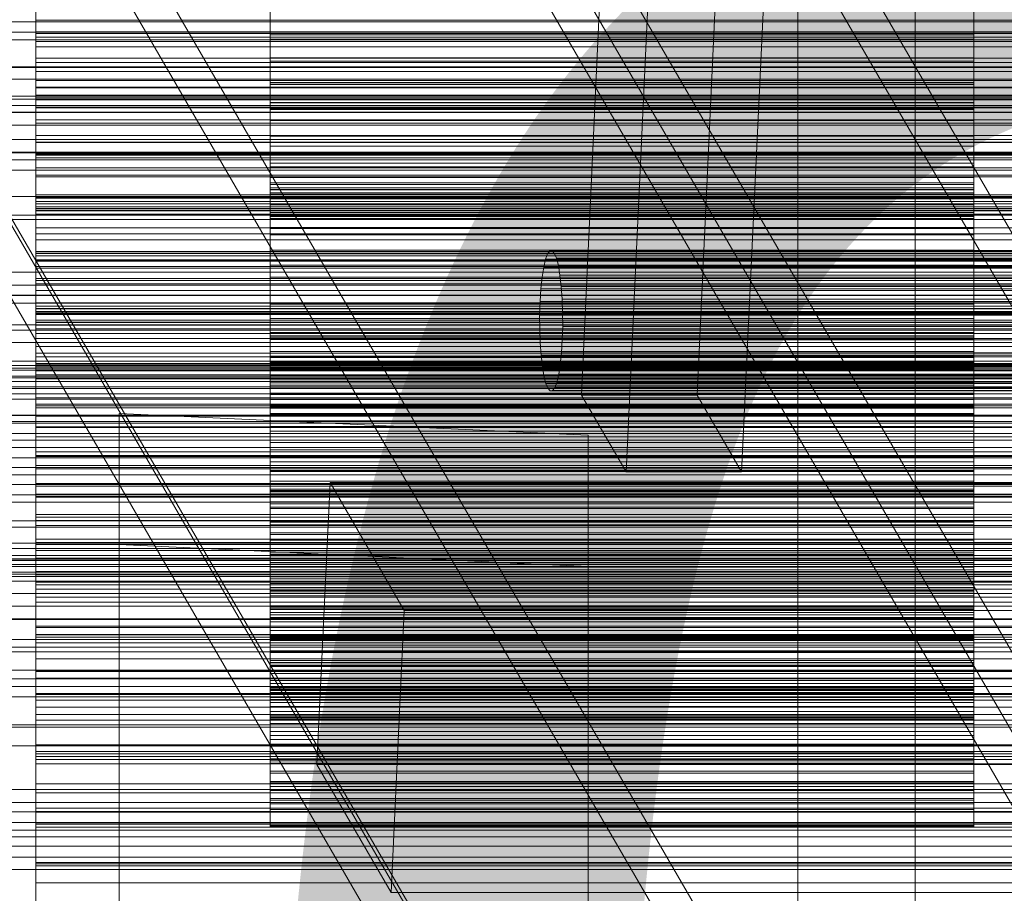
# Model space of a CAD drawing. Header units: millimetres. Extents: x -2233 to 61924, y -68080 to 6847.
# Tile 243 of 256: x 549 to 633, y -33941 to -33866. Entities that reach past the tile are written whole.
import ezdxf

# ---------------------------------------------------------------- set-up
doc = ezdxf.new("R2010")
doc.units = ezdxf.units.MM
for name, color, linetype, lineweight in [('COTAS_O', 1, 'Continuous', 0), ('COTAS_P', 1, 'Continuous', 0), ('frontal_briquetadora', 7, 'Continuous', 0), ('frontal_C01', 7, 'Continuous', 0), ('frontal_C03', 7, 'Continuous', 0), ('frontal_C10', 7, 'Continuous', 0), ('frontal_mezcladora', 7, 'Continuous', 0), ('frontal_secador', 7, 'Continuous', 0)]:
    doc.layers.add(name, color=color, linetype=linetype, lineweight=lineweight)
doc.dimstyles.new('R19_100', dxfattribs={"dimtxt": 250, "dimasz": 150, "dimexe": 150, "dimexo": 80, "dimgap": 100, "dimtad": 1, "dimtih": 1, "dimtoh": 1, "dimdsep": 46, "dimcen": 0.09, "dimadec": 0, "dimazin": 0, "dimtfac": 1, "dimtdec": 4, "dimtofl": 0, "dimtmove": 0, "dimatfit": 3, "dimfxl": 1, "dimtolj": 1, "dimtzin": 0, "dimarcsym": 0})

# ---------------------------------------------------------------- blocks, each defined once
blk = doc.blocks.new('DIM_R27_52')
at = {"layer": 'COTAS_O'}
for p, q in [((-1725, -33700), (-1575, -33655)), ((1725, -33700), (1575, -33655)), ((-1725, -34400), (-1725, -33700)), ((-1725, -33700), (1725, -33700)), ((-1725, -33700), (-1575, -33745)), ((1725, -33700), (1575, -33745)), ((1725, -34400), (1725, -33700))]:
    blk.add_line(p, q, dxfattribs=at)
blk.add_text('3450 O', height=250, dxfattribs=at).set_placement((0, -33600))
blk = doc.blocks.new('DIM_R27_53')
at = {"layer": 'COTAS_P'}
for p, q in [((-150, -32000), (550, -32000)), ((550, -32000), (505, -32150)), ((550, -34600), (550, -32000)), ((550, -32000), (595, -32150)), ((550, -34600), (505, -34450)), ((550, -34600), (595, -34450)), ((-150, -34600), (550, -34600))]:
    blk.add_line(p, q, dxfattribs=at)
blk.add_text('2600 P', height=250, rotation=90, dxfattribs=at).set_placement((450, -33300))
blk = doc.blocks.new('DIM_R27_56')
at = {"layer": 'COTAS_O'}
for p, q in [((-650, -34200), (-500, -34155)), ((650, -34200), (500, -34155)), ((-650, -34900), (-650, -34200)), ((-650, -34200), (650, -34200)), ((-650, -34200), (-500, -34245)), ((650, -34200), (500, -34245)), ((650, -34900), (650, -34200))]:
    blk.add_line(p, q, dxfattribs=at)
blk.add_text('1300 O', height=250, dxfattribs=at).set_placement((0, -34100))

msp = doc.modelspace()

# ---------------------------------------------------------------- linework, layer by layer
at = {"layer": 'frontal_briquetadora'}
for p, q in [((570, -33871.73), (570, -33858.775)), ((630, -33871.73), (630, -33858.775)), ((570, -33860.506), (570, -33873.301)), ((630, -33860.506), (630, -33873.301)), ((550, -33867.246), (550, -33862.529)), ((550, -33862.784), (550, -33867.398)), ((550, -33868.076), (550, -33863.268)), ((550, -33864.032), (550, -33868.532)), ((550, -33869.887), (550, -33864.999)), ((550, -33867.717), (550, -33866.27)), ((750, -33866.27), (550, -33866.27)), ((550, -33866.27), (550, -33870.646)), ((570, -33865.705), (570, -33867.526)), ((570, -33867.894), (570, -33866.181)), ((630, -33865.705), (630, -33867.526)), ((630, -33867.894), (630, -33866.181)), ((550, -33871.969), (550, -33867.246)), ((750, -33867.246), (550, -33867.246)), ((750, -33867.398), (550, -33867.398)), ((550, -33867.398), (550, -33872.027)), ((550, -33872.673), (550, -33867.717)), ((750, -33867.717), (550, -33867.717)), ((550, -33872.882), (550, -33868.076)), ((750, -33868.076), (550, -33868.076)), ((630, -33867.526), (570, -33867.526)), ((570, -33867.526), (570, -33869.487)), ((570, -33869.757), (570, -33867.894)), ((630, -33867.894), (570, -33867.894)), ((630, -33867.526), (630, -33869.487)), ((630, -33869.757), (630, -33867.894)), ((750, -33868.532), (550, -33868.532)), ((550, -33868.532), (550, -33873.056)), ((550, -33871.417), (550, -33869.493)), ((750, -33869.493), (550, -33869.493)), ((550, -33869.493), (550, -33873.733)), ((630, -33869.487), (570, -33869.487)), ((570, -33869.487), (570, -33871.579)), ((570, -33871.759), (570, -33869.757)), ((630, -33869.757), (570, -33869.757)), ((630, -33869.487), (630, -33871.579)), ((630, -33871.759), (630, -33869.757)), ((550, -33874.764), (550, -33869.887)), ((750, -33869.887), (550, -33869.887)), ((750, -33870.646), (550, -33870.646)), ((550, -33870.646), (550, -33875.053)), ((550, -33876.429), (550, -33871.417)), ((750, -33871.417), (550, -33871.417)), ((550, -33876.697), (550, -33871.969)), ((750, -33871.969), (550, -33871.969)), ((750, -33872.027), (550, -33872.027)), ((550, -33872.027), (550, -33876.669)), ((630, -33871.579), (570, -33871.579)), ((570, -33871.579), (570, -33873.798)), ((570, -33877.01), (570, -33871.73)), ((630, -33871.73), (570, -33871.73)), ((570, -33873.892), (570, -33871.759)), ((630, -33871.759), (570, -33871.759)), ((630, -33871.579), (630, -33873.798)), ((630, -33877.01), (630, -33871.73)), ((630, -33873.892), (630, -33871.759)), ((550, -33877.61), (550, -33872.673)), ((750, -33872.673), (550, -33872.673)), ((550, -33877.684), (550, -33872.882)), ((750, -33872.882), (550, -33872.882)), ((750, -33873.056), (550, -33873.056)), ((550, -33873.056), (550, -33877.601)), ((550, -33876.089), (550, -33873.693)), ((750, -33873.693), (550, -33873.693)), ((550, -33873.693), (550, -33877.787)), ((750, -33873.733), (550, -33873.733)), ((550, -33873.733), (550, -33878.013)), ((570, -33878.781), (570, -33873.278)), ((630, -33873.278), (570, -33873.278)), ((570, -33873.278), (570, -33884.564)), ((630, -33873.301), (570, -33873.301)), ((570, -33873.301), (570, -33878.809)), ((630, -33873.798), (570, -33873.798)), ((570, -33873.798), (570, -33880.701)), ((570, -33876.147), (570, -33873.892)), ((630, -33873.892), (570, -33873.892)), ((630, -33878.781), (630, -33873.278)), ((630, -33873.278), (630, -33884.564)), ((630, -33873.301), (630, -33878.809)), ((630, -33873.798), (630, -33880.701)), ((630, -33876.147), (630, -33873.892)), ((550, -33879.628), (550, -33874.764)), ((750, -33874.764), (550, -33874.764)), ((570, -33885.883), (570, -33874.825)), ((630, -33874.825), (570, -33874.825)), ((570, -33874.825), (570, -33880.551)), ((630, -33885.883), (630, -33874.825)), ((630, -33874.825), (630, -33880.551)), ((750, -33875.053), (550, -33875.053)), ((550, -33875.053), (550, -33879.491)), ((550, -33881.145), (550, -33876.089)), ((750, -33876.089), (550, -33876.089)), ((550, -33881.413), (550, -33876.429)), ((750, -33876.429), (550, -33876.429)), ((570, -33882.966), (570, -33876.147)), ((630, -33876.147), (570, -33876.147)), ((630, -33882.966), (630, -33876.147)), ((750, -33876.669), (550, -33876.669)), ((550, -33876.669), (550, -33881.323)), ((550, -33881.426), (550, -33876.697)), ((750, -33876.697), (550, -33876.697)), ((570, -33878.445), (570, -33877.01)), ((630, -33877.01), (570, -33877.01)), ((630, -33878.445), (630, -33877.01)), ((750, -33877.601), (550, -33877.601)), ((550, -33877.601), (550, -33882.168)), ((550, -33882.524), (550, -33877.61)), ((750, -33877.61), (550, -33877.61)), ((550, -33882.477), (550, -33877.684)), ((750, -33877.684), (550, -33877.684)), ((750, -33877.787), (550, -33877.787)), ((550, -33877.787), (550, -33881.93)), ((750, -33878.013), (550, -33878.013)), ((550, -33878.013), (550, -33882.333)), ((550, -33881.722), (550, -33878.859)), ((750, -33878.859), (550, -33878.859)), ((550, -33878.859), (550, -33882.798)), ((570, -33880.138), (570, -33878.445)), ((630, -33878.445), (570, -33878.445)), ((570, -33879.667), (570, -33878.781)), ((630, -33878.781), (570, -33878.781)), ((630, -33878.809), (570, -33878.809)), ((570, -33878.809), (570, -33880.287)), ((630, -33880.138), (630, -33878.445)), ((630, -33879.667), (630, -33878.781)), ((630, -33878.809), (630, -33880.287)), ((750, -33879.491), (550, -33879.491)), ((550, -33879.491), (550, -33883.96)), ((550, -33884.474), (550, -33879.628)), ((750, -33879.628), (550, -33879.628)), ((570, -33880.293), (570, -33879.667)), ((630, -33879.667), (570, -33879.667)), ((630, -33880.293), (630, -33879.667)), ((570, -33882.009), (570, -33880.138)), ((630, -33880.138), (570, -33880.138)), ((630, -33880.287), (570, -33880.287)), ((570, -33880.287), (570, -33882.02)), ((570, -33880.735), (570, -33880.293)), ((630, -33880.551), (570, -33880.551)), ((570, -33880.551), (570, -33881.49)), ((630, -33880.701), (570, -33880.701)), ((570, -33880.701), (570, -33880.988)), ((570, -33881.016), (570, -33880.735)), ((630, -33880.735), (570, -33880.735)), ((630, -33882.009), (630, -33880.138)), ((630, -33880.287), (630, -33882.02)), ((630, -33880.735), (630, -33880.293)), ((630, -33880.551), (630, -33881.49)), ((630, -33880.701), (630, -33880.988)), ((630, -33881.016), (630, -33880.735)), ((550, -33886.165), (550, -33881.145)), ((750, -33881.145), (550, -33881.145)), ((750, -33881.323), (550, -33881.323)), ((550, -33881.323), (550, -33885.986)), ((550, -33886.366), (550, -33881.413)), ((750, -33881.413), (550, -33881.413)), ((550, -33886.154), (550, -33881.426)), ((750, -33881.426), (550, -33881.426)), ((630, -33880.988), (570, -33880.988)), ((570, -33880.988), (570, -33881.137)), ((570, -33881.148), (570, -33881.016)), ((630, -33881.016), (570, -33881.016)), ((630, -33881.137), (570, -33881.137)), ((570, -33881.137), (570, -33881.148)), ((630, -33881.148), (570, -33881.148)), ((630, -33881.49), (570, -33881.49)), ((570, -33881.49), (570, -33882.172)), ((630, -33880.988), (630, -33881.137)), ((630, -33881.148), (630, -33881.016)), ((630, -33881.137), (630, -33881.148)), ((630, -33881.49), (630, -33882.172)), ((550, -33886.809), (550, -33881.722)), ((750, -33881.722), (550, -33881.722)), ((750, -33881.93), (550, -33881.93)), ((550, -33881.93), (550, -33886.122)), ((750, -33882.168), (550, -33882.168)), ((550, -33882.168), (550, -33886.755)), ((750, -33882.333), (550, -33882.333)), ((550, -33882.333), (550, -33886.694)), ((570, -33884.029), (570, -33882.009)), ((630, -33882.009), (570, -33882.009)), ((630, -33882.02), (570, -33882.02)), ((570, -33882.02), (570, -33883.927)), ((630, -33882.172), (570, -33882.172)), ((570, -33882.172), (570, -33882.674)), ((630, -33884.029), (630, -33882.009)), ((630, -33882.02), (630, -33883.927)), ((630, -33882.172), (630, -33882.674)), ((550, -33887.259), (550, -33882.477)), ((750, -33882.477), (550, -33882.477)), ((550, -33887.411), (550, -33882.524)), ((750, -33882.524), (550, -33882.524)), ((750, -33882.798), (550, -33882.798)), ((550, -33882.798), (550, -33886.794)), ((630, -33882.674), (570, -33882.674)), ((570, -33882.674), (570, -33883.017)), ((570, -33883.184), (570, -33882.966)), ((630, -33882.966), (570, -33882.966)), ((630, -33883.017), (570, -33883.017)), ((570, -33883.017), (570, -33883.213)), ((570, -33883.267), (570, -33883.184)), ((630, -33883.184), (570, -33883.184)), ((630, -33883.213), (570, -33883.213)), ((570, -33883.213), (570, -33883.267)), ((630, -33882.674), (630, -33883.017)), ((630, -33883.184), (630, -33882.966)), ((630, -33883.017), (630, -33883.213)), ((630, -33883.267), (630, -33883.184)), ((630, -33883.213), (630, -33883.267)), ((750, -33883.96), (550, -33883.96)), ((550, -33883.96), (550, -33888.459)), ((630, -33883.267), (570, -33883.267)), ((630, -33883.927), (570, -33883.927)), ((570, -33883.927), (570, -33885.981)), ((570, -33886.182), (570, -33884.029)), ((630, -33884.029), (570, -33884.029)), ((630, -33883.927), (630, -33885.981)), ((630, -33886.182), (630, -33884.029)), ((550, -33889.298), (550, -33884.474)), ((750, -33884.474), (550, -33884.474)), ((630, -33884.564), (570, -33884.564)), ((570, -33884.564), (570, -33891.693)), ((630, -33884.564), (630, -33891.693)), ((550, -33888.302), (550, -33884.98)), ((750, -33884.98), (550, -33884.98)), ((550, -33884.98), (550, -33888.754)), ((750, -33885.986), (550, -33885.986)), ((550, -33885.986), (550, -33890.657)), ((750, -33886.122), (550, -33886.122)), ((550, -33886.122), (550, -33890.363)), ((550, -33890.878), (550, -33886.154)), ((750, -33886.154), (550, -33886.154)), ((550, -33891.145), (550, -33886.165)), ((750, -33886.165), (550, -33886.165)), ((550, -33891.283), (550, -33886.366)), ((750, -33886.366), (550, -33886.366)), ((570, -33894.916), (570, -33885.863)), ((630, -33885.863), (570, -33885.863)), ((570, -33885.863), (570, -33893.179)), ((570, -33893.202), (570, -33885.883)), ((630, -33885.883), (570, -33885.883)), ((630, -33885.981), (570, -33885.981)), ((570, -33885.981), (570, -33888.166)), ((570, -33888.457), (570, -33886.182)), ((630, -33886.182), (570, -33886.182)), ((630, -33894.916), (630, -33885.863)), ((630, -33885.863), (630, -33893.179)), ((630, -33893.202), (630, -33885.883)), ((630, -33885.981), (630, -33888.166)), ((630, -33888.457), (630, -33886.182)), ((750, -33886.694), (550, -33886.694)), ((550, -33886.694), (550, -33891.095)), ((750, -33886.755), (550, -33886.755)), ((550, -33886.755), (550, -33891.361)), ((750, -33886.794), (550, -33886.794)), ((550, -33886.794), (550, -33890.847)), ((550, -33891.853), (550, -33886.809)), ((750, -33886.809), (550, -33886.809)), ((550, -33892.025), (550, -33887.259)), ((750, -33887.259), (550, -33887.259)), ((550, -33892.266), (550, -33887.411)), ((750, -33887.411), (550, -33887.411)), ((570, -33894.65), (570, -33887.149)), ((630, -33887.149), (570, -33887.149)), ((570, -33887.149), (570, -33895.915)), ((630, -33894.65), (630, -33887.149)), ((630, -33887.149), (630, -33895.915)), ((630, -33888.166), (570, -33888.166)), ((570, -33888.166), (570, -33890.47)), ((630, -33888.166), (630, -33890.47)), ((550, -33893.409), (550, -33888.302)), ((750, -33888.302), (550, -33888.302)), ((750, -33888.459), (550, -33888.459)), ((550, -33888.459), (550, -33892.99)), ((750, -33888.754), (550, -33888.754)), ((550, -33888.754), (550, -33892.593)), ((570, -33890.846), (570, -33888.457)), ((630, -33888.457), (570, -33888.457)), ((630, -33890.846), (630, -33888.457)), ((550, -33894.094), (550, -33889.298)), ((750, -33889.298), (550, -33889.298)), ((750, -33890.363), (550, -33890.363)), ((550, -33890.363), (550, -33894.655)), ((750, -33890.657), (550, -33890.657)), ((630, -33890.47), (570, -33890.47)), ((570, -33890.47), (570, -33892.885)), ((630, -33890.47), (630, -33892.885)), ((750, -33890.847), (550, -33890.847)), ((550, -33890.847), (550, -33894.959)), ((550, -33891.361), (550, -33890.878)), ((750, -33890.878), (550, -33890.878)), ((750, -33891.095), (550, -33891.095)), ((550, -33891.095), (550, -33895.539)), ((550, -33896.078), (550, -33891.145)), ((750, -33891.145), (550, -33891.145)), ((550, -33896.156), (550, -33891.283)), ((750, -33891.283), (550, -33891.283)), ((750, -33891.361), (550, -33891.361)), ((570, -33893.34), (570, -33890.846)), ((630, -33890.846), (570, -33890.846)), ((630, -33893.34), (630, -33890.846)), ((550, -33896.848), (550, -33891.853)), ((750, -33891.853), (550, -33891.853)), ((550, -33892.99), (550, -33892.025)), ((750, -33892.025), (550, -33892.025)), ((550, -33895.814), (550, -33892.04)), ((750, -33892.04), (550, -33892.04)), ((550, -33892.04), (550, -33895.64)), ((550, -33897.081), (550, -33892.266)), ((750, -33892.266), (550, -33892.266)), ((630, -33891.693), (570, -33891.693)), ((570, -33891.693), (570, -33893.477)), ((630, -33891.693), (630, -33893.477)), ((750, -33892.593), (550, -33892.593)), ((550, -33892.593), (550, -33896.498)), ((750, -33892.99), (550, -33892.99)), ((630, -33892.885), (570, -33892.885)), ((570, -33892.885), (570, -33895.403)), ((630, -33893.179), (570, -33893.179)), ((570, -33893.179), (570, -33894.502)), ((570, -33895.02), (570, -33893.202)), ((630, -33893.202), (570, -33893.202)), ((630, -33892.885), (630, -33895.403)), ((630, -33893.179), (630, -33894.502)), ((630, -33895.02), (630, -33893.202)), ((550, -33898.465), (550, -33893.409)), ((750, -33893.409), (550, -33893.409)), ((550, -33895.539), (550, -33894.094)), ((750, -33894.094), (550, -33894.094)), ((570, -33899.355), (570, -33893.34)), ((630, -33893.34), (570, -33893.34)), ((630, -33893.477), (570, -33893.477)), ((570, -33893.477), (570, -33895.477)), ((630, -33899.355), (630, -33893.34)), ((630, -33893.477), (630, -33895.477)), ((750, -33894.655), (550, -33894.655)), ((550, -33894.655), (550, -33899.002)), ((750, -33894.959), (550, -33894.959)), ((550, -33894.959), (550, -33899.132)), ((630, -33894.502), (570, -33894.502)), ((570, -33894.502), (570, -33895.608)), ((570, -33896.019), (570, -33894.65)), ((630, -33894.65), (570, -33894.65)), ((570, -33903.535), (570, -33894.916)), ((630, -33894.916), (570, -33894.916)), ((630, -33894.502), (630, -33895.608)), ((630, -33896.019), (630, -33894.65)), ((630, -33903.535), (630, -33894.916)), ((750, -33895.539), (550, -33895.539)), ((750, -33895.64), (550, -33895.64)), ((550, -33895.64), (550, -33899.313)), ((550, -33900.929), (550, -33895.814)), ((750, -33895.814), (550, -33895.814)), ((570, -33897.049), (570, -33895.02)), ((630, -33895.02), (570, -33895.02)), ((630, -33895.403), (570, -33895.403)), ((570, -33895.403), (570, -33901.296)), ((630, -33895.477), (570, -33895.477)), ((570, -33895.477), (570, -33897.626)), ((630, -33895.608), (570, -33895.608)), ((570, -33895.608), (570, -33896.557)), ((630, -33897.049), (630, -33895.02)), ((630, -33895.403), (630, -33901.296)), ((630, -33895.477), (630, -33897.626)), ((630, -33895.608), (630, -33896.557)), ((550, -33900.959), (550, -33896.078)), ((750, -33896.078), (550, -33896.078)), ((550, -33900.978), (550, -33896.156)), ((750, -33896.156), (550, -33896.156)), ((750, -33896.498), (550, -33896.498)), ((550, -33896.498), (550, -33900.47)), ((570, -33904.661), (570, -33895.901)), ((630, -33895.901), (570, -33895.901)), ((570, -33895.901), (570, -33902.266)), ((630, -33895.915), (570, -33895.915)), ((570, -33895.915), (570, -33904.679)), ((570, -33897.176), (570, -33896.019)), ((630, -33896.019), (570, -33896.019)), ((630, -33896.557), (570, -33896.557)), ((570, -33896.557), (570, -33897.369)), ((630, -33904.661), (630, -33895.901)), ((630, -33895.901), (630, -33902.266)), ((630, -33895.915), (630, -33904.679)), ((630, -33897.176), (630, -33896.019)), ((630, -33896.557), (630, -33897.369)), ((550, -33901.787), (550, -33896.848)), ((750, -33896.848), (550, -33896.848)), ((550, -33899.002), (550, -33897.081)), ((750, -33897.081), (550, -33897.081)), ((570, -33902.896), (570, -33896.861)), ((630, -33896.861), (570, -33896.861)), ((570, -33896.861), (570, -33905.76)), ((570, -33899.223), (570, -33897.049)), ((630, -33897.049), (570, -33897.049)), ((570, -33898.181), (570, -33897.176)), ((630, -33897.176), (570, -33897.176)), ((630, -33897.369), (570, -33897.369)), ((570, -33897.369), (570, -33898.051)), ((630, -33902.896), (630, -33896.861)), ((630, -33896.861), (630, -33905.76)), ((630, -33899.223), (630, -33897.049)), ((630, -33898.181), (630, -33897.176)), ((630, -33897.369), (630, -33898.051)), ((630, -33897.626), (570, -33897.626)), ((570, -33897.626), (570, -33899.896)), ((630, -33898.051), (570, -33898.051)), ((570, -33898.051), (570, -33898.608)), ((570, -33899.051), (570, -33898.181)), ((630, -33898.181), (570, -33898.181)), ((630, -33897.626), (630, -33899.896)), ((630, -33898.051), (630, -33898.608)), ((630, -33899.051), (630, -33898.181)), ((550, -33903.462), (550, -33898.465)), ((750, -33898.465), (550, -33898.465)), ((750, -33899.002), (550, -33899.002)), ((750, -33899.132), (550, -33899.132)), ((550, -33899.132), (550, -33903.371)), ((630, -33898.608), (570, -33898.608)), ((570, -33898.608), (570, -33899.043)), ((630, -33899.043), (570, -33899.043)), ((570, -33899.043), (570, -33899.355)), ((570, -33899.795), (570, -33899.051)), ((630, -33899.051), (570, -33899.051)), ((630, -33898.608), (630, -33899.043)), ((630, -33899.043), (630, -33899.355)), ((630, -33899.795), (630, -33899.051)), ((750, -33899.313), (550, -33899.313)), ((550, -33899.313), (550, -33903.06)), ((550, -33904.239), (550, -33900.023)), ((750, -33900.023), (550, -33900.023)), ((550, -33900.023), (550, -33903.441)), ((570, -33901.515), (570, -33899.223)), ((630, -33899.223), (570, -33899.223)), ((630, -33899.355), (570, -33899.355)), ((570, -33900.416), (570, -33899.795)), ((630, -33899.795), (570, -33899.795)), ((630, -33899.896), (570, -33899.896)), ((570, -33899.896), (570, -33902.275)), ((630, -33901.515), (630, -33899.223)), ((630, -33900.416), (630, -33899.795)), ((630, -33899.896), (630, -33902.275)), ((750, -33900.47), (550, -33900.47)), ((550, -33900.47), (550, -33904.514)), ((570, -33900.916), (570, -33900.416)), ((630, -33900.416), (570, -33900.416)), ((630, -33900.916), (630, -33900.416)), ((550, -33905.983), (550, -33900.929)), ((750, -33900.929), (550, -33900.929)), ((550, -33905.777), (550, -33900.959)), ((750, -33900.959), (550, -33900.959)), ((550, -33903.371), (550, -33900.978)), ((750, -33900.978), (550, -33900.978)), ((570, -33901.296), (570, -33900.916)), ((630, -33900.916), (570, -33900.916)), ((630, -33901.296), (570, -33901.296)), ((570, -33903.912), (570, -33901.515)), ((630, -33901.515), (570, -33901.515)), ((630, -33901.296), (630, -33900.916)), ((630, -33903.912), (630, -33901.515)), ((550, -33906.663), (550, -33901.787)), ((750, -33901.787), (550, -33901.787)), ((570, -33902.266), (570, -33911.943)), ((630, -33902.275), (570, -33902.275)), ((570, -33902.275), (570, -33904.75)), ((630, -33902.266), (630, -33911.943)), ((630, -33902.275), (630, -33904.75)), ((750, -33903.06), (550, -33903.06)), ((550, -33903.06), (550, -33906.884)), ((750, -33903.371), (550, -33903.371)), ((570, -33906.245), (570, -33902.887)), ((630, -33902.887), (570, -33902.887)), ((570, -33902.887), (570, -33912.653)), ((570, -33912.664), (570, -33902.896)), ((630, -33902.896), (570, -33902.896)), ((630, -33906.245), (630, -33902.887)), ((630, -33902.887), (630, -33912.653)), ((630, -33912.664), (630, -33902.896)), ((750, -33903.441), (550, -33903.441)), ((550, -33903.441), (550, -33906.939)), ((550, -33908.395), (550, -33903.462)), ((750, -33903.462), (550, -33903.462)), ((550, -33909.349), (550, -33904.239)), ((750, -33904.239), (550, -33904.239)), ((570, -33913.324), (570, -33903.473)), ((630, -33903.473), (570, -33903.473)), ((570, -33903.473), (570, -33906.474)), ((570, -33905.579), (570, -33903.535)), ((630, -33903.535), (570, -33903.535)), ((570, -33906.402), (570, -33903.912)), ((630, -33903.912), (570, -33903.912)), ((630, -33913.324), (630, -33903.473)), ((630, -33903.473), (630, -33906.474)), ((630, -33905.579), (630, -33903.535)), ((630, -33906.402), (630, -33903.912)), ((750, -33904.514), (550, -33904.514)), ((550, -33904.514), (550, -33908.636)), ((570, -33906.356), (570, -33904.661)), ((630, -33904.661), (570, -33904.661)), ((630, -33904.679), (570, -33904.679)), ((570, -33904.679), (570, -33906.746)), ((630, -33904.75), (570, -33904.75)), ((570, -33904.75), (570, -33907.314)), ((630, -33906.356), (630, -33904.661)), ((630, -33904.679), (630, -33906.746)), ((630, -33904.75), (630, -33907.314)), ((550, -33908.636), (550, -33905.777)), ((750, -33905.777), (550, -33905.777)), ((570, -33907.787), (570, -33905.579)), ((630, -33905.579), (570, -33905.579)), ((630, -33905.76), (570, -33905.76)), ((570, -33905.76), (570, -33907.492)), ((630, -33907.787), (630, -33905.579)), ((630, -33905.76), (630, -33907.492)), ((550, -33910.971), (550, -33905.983)), ((750, -33905.983), (550, -33905.983)), ((550, -33911.465), (550, -33906.663)), ((750, -33906.663), (550, -33906.663)), ((570, -33916.495), (570, -33906.245)), ((630, -33906.245), (570, -33906.245)), ((570, -33907.886), (570, -33906.356)), ((630, -33906.356), (570, -33906.356)), ((570, -33908.978), (570, -33906.402)), ((630, -33906.402), (570, -33906.402)), ((570, -33916.754), (570, -33906.471)), ((570, -33906.471), (570, -33906.654)), ((630, -33906.474), (570, -33906.474)), ((570, -33906.474), (570, -33916.758)), ((630, -33906.654), (570, -33906.654)), ((570, -33906.654), (570, -33916.963)), ((630, -33906.746), (570, -33906.746)), ((570, -33906.746), (570, -33908.97)), ((630, -33916.495), (630, -33906.245)), ((630, -33907.886), (630, -33906.356)), ((630, -33908.978), (630, -33906.402)), ((630, -33916.754), (630, -33906.471)), ((630, -33906.471), (630, -33906.654)), ((630, -33906.474), (630, -33916.758)), ((630, -33906.654), (630, -33916.963)), ((630, -33906.746), (630, -33908.97)), ((750, -33906.884), (550, -33906.884)), ((550, -33906.884), (550, -33910.789)), ((750, -33906.939), (550, -33906.939)), ((550, -33906.939), (550, -33910.519)), ((630, -33907.314), (570, -33907.314)), ((570, -33907.314), (570, -33909.959)), ((630, -33907.492), (570, -33907.492)), ((570, -33907.492), (570, -33909.065)), ((630, -33907.314), (630, -33909.959)), ((630, -33907.492), (630, -33909.065)), ((550, -33913.255), (550, -33908.395)), ((750, -33908.395), (550, -33908.395)), ((570, -33910.105), (570, -33907.787)), ((630, -33907.787), (570, -33907.787)), ((570, -33909.295), (570, -33907.886)), ((630, -33907.886), (570, -33907.886)), ((630, -33910.105), (630, -33907.787)), ((630, -33909.295), (630, -33907.886)), ((750, -33908.636), (550, -33908.636)), ((550, -33913.558), (550, -33908.909)), ((750, -33908.909), (550, -33908.909)), ((550, -33908.909), (550, -33912.136)), ((630, -33908.97), (570, -33908.97)), ((570, -33908.97), (570, -33911.3)), ((570, -33911.632), (570, -33908.978)), ((630, -33908.978), (570, -33908.978)), ((630, -33909.065), (570, -33909.065)), ((570, -33909.065), (570, -33910.523)), ((630, -33908.97), (630, -33911.3)), ((630, -33911.632), (630, -33908.978)), ((630, -33909.065), (630, -33910.523)), ((550, -33914.39), (550, -33909.349)), ((750, -33909.349), (550, -33909.349)), ((570, -33910.596), (570, -33909.295)), ((630, -33909.295), (570, -33909.295)), ((630, -33909.959), (570, -33909.959)), ((570, -33909.959), (570, -33914.784)), ((570, -33912.512), (570, -33910.105)), ((630, -33910.105), (570, -33910.105)), ((630, -33910.596), (630, -33909.295)), ((630, -33909.959), (630, -33914.784)), ((630, -33912.512), (630, -33910.105)), ((750, -33910.519), (550, -33910.519)), ((550, -33910.519), (550, -33914.184)), ((750, -33910.789), (550, -33910.789)), ((550, -33910.789), (550, -33914.783)), ((550, -33915.886), (550, -33910.971)), ((750, -33910.971), (550, -33910.971)), ((630, -33910.523), (570, -33910.523)), ((570, -33910.523), (570, -33911.876)), ((570, -33911.795), (570, -33910.596)), ((630, -33910.596), (570, -33910.596)), ((630, -33910.523), (630, -33911.876)), ((630, -33911.795), (630, -33910.596)), ((550, -33914.783), (550, -33911.465)), ((750, -33911.465), (550, -33911.465)), ((630, -33911.3), (570, -33911.3)), ((570, -33911.3), (570, -33913.716)), ((570, -33916.304), (570, -33911.632)), ((630, -33911.632), (570, -33911.632)), ((570, -33912.892), (570, -33911.795)), ((630, -33911.795), (570, -33911.795)), ((630, -33911.3), (630, -33913.716)), ((630, -33916.304), (630, -33911.632)), ((630, -33912.892), (630, -33911.795)), ((750, -33912.136), (550, -33912.136)), ((550, -33912.136), (550, -33915.451)), ((630, -33911.876), (570, -33911.876)), ((570, -33911.876), (570, -33913.131)), ((630, -33911.943), (570, -33911.943)), ((570, -33911.943), (570, -33914.144)), ((570, -33914.997), (570, -33912.512)), ((630, -33912.512), (570, -33912.512)), ((630, -33911.876), (630, -33913.131)), ((630, -33911.943), (630, -33914.144)), ((630, -33914.997), (630, -33912.512)), ((550, -33918.028), (550, -33913.255)), ((750, -33913.255), (550, -33913.255)), ((630, -33912.653), (570, -33912.653)), ((570, -33912.653), (570, -33914.635)), ((570, -33914.876), (570, -33912.664)), ((630, -33912.664), (570, -33912.664)), ((570, -33913.889), (570, -33912.892)), ((630, -33912.892), (570, -33912.892)), ((630, -33913.131), (570, -33913.131)), ((570, -33913.131), (570, -33914.287)), ((570, -33915.332), (570, -33913.324)), ((630, -33913.324), (570, -33913.324)), ((630, -33912.653), (630, -33914.635)), ((630, -33914.876), (630, -33912.664)), ((630, -33913.889), (630, -33912.892)), ((630, -33913.131), (630, -33914.287)), ((630, -33915.332), (630, -33913.324)), ((550, -33918.65), (550, -33913.558)), ((750, -33913.558), (550, -33913.558)), ((750, -33914.184), (550, -33914.184)), ((550, -33914.184), (550, -33917.941)), ((630, -33913.716), (570, -33913.716)), ((570, -33913.716), (570, -33916.205)), ((570, -33914.784), (570, -33913.889)), ((630, -33913.889), (570, -33913.889)), ((630, -33914.144), (570, -33914.144)), ((570, -33914.144), (570, -33916.449)), ((630, -33914.287), (570, -33914.287)), ((570, -33914.287), (570, -33915.345)), ((630, -33913.716), (630, -33916.205)), ((630, -33914.784), (630, -33913.889)), ((630, -33914.144), (630, -33916.449)), ((630, -33914.287), (630, -33915.345)), ((550, -33919.357), (550, -33914.39)), ((750, -33914.39), (550, -33914.39)), ((750, -33914.783), (550, -33914.783)), ((630, -33914.635), (570, -33914.635)), ((570, -33914.635), (570, -33916.511)), ((630, -33914.784), (570, -33914.784)), ((570, -33917.185), (570, -33914.876)), ((630, -33914.876), (570, -33914.876)), ((570, -33917.548), (570, -33914.997)), ((630, -33914.997), (570, -33914.997)), ((630, -33914.635), (630, -33916.511)), ((630, -33917.185), (630, -33914.876)), ((630, -33917.548), (630, -33914.997)), ((750, -33915.451), (550, -33915.451)), ((550, -33915.451), (550, -33918.855)), ((550, -33920.717), (550, -33915.886)), ((750, -33915.886), (550, -33915.886)), ((570, -33917.243), (570, -33915.332)), ((630, -33915.332), (570, -33915.332)), ((630, -33915.345), (570, -33915.345)), ((570, -33915.345), (570, -33916.304)), ((630, -33917.243), (630, -33915.332)), ((630, -33915.345), (630, -33916.304)), ((630, -33916.205), (570, -33916.205)), ((570, -33916.205), (570, -33918.757)), ((630, -33916.304), (570, -33916.304)), ((630, -33916.449), (570, -33916.449)), ((570, -33916.449), (570, -33918.82)), ((570, -33918.744), (570, -33916.495)), ((630, -33916.495), (570, -33916.495)), ((630, -33916.511), (570, -33916.511)), ((570, -33916.511), (570, -33918.31)), ((570, -33918.922), (570, -33916.754)), ((630, -33916.754), (570, -33916.754)), ((630, -33916.758), (570, -33916.758)), ((570, -33916.758), (570, -33919.004)), ((630, -33916.205), (630, -33918.757)), ((630, -33916.449), (630, -33918.82)), ((630, -33918.744), (630, -33916.495)), ((630, -33916.511), (630, -33918.31)), ((630, -33918.922), (630, -33916.754)), ((630, -33916.758), (630, -33919.004)), ((630, -33916.963), (570, -33916.963)), ((570, -33916.963), (570, -33919.146)), ((570, -33919.555), (570, -33917.185)), ((630, -33917.185), (570, -33917.185)), ((570, -33919.08), (570, -33917.243)), ((630, -33917.243), (570, -33917.243)), ((570, -33920.159), (570, -33917.548)), ((630, -33917.548), (570, -33917.548)), ((630, -33916.963), (630, -33919.146)), ((630, -33919.555), (630, -33917.185)), ((630, -33919.08), (630, -33917.243)), ((630, -33920.159), (630, -33917.548)), ((750, -33917.941), (550, -33917.941)), ((550, -33917.941), (550, -33921.797)), ((550, -33921.797), (550, -33918.028)), ((750, -33918.028), (550, -33918.028)), ((630, -33918.31), (570, -33918.31)), ((570, -33918.31), (570, -33920.035)), ((630, -33918.31), (630, -33920.035)), ((550, -33923.666), (550, -33918.65)), ((750, -33918.65), (550, -33918.65)), ((550, -33923.747), (550, -33918.677)), ((750, -33918.677), (550, -33918.677)), ((550, -33918.677), (550, -33921.706)), ((750, -33918.855), (550, -33918.855)), ((550, -33918.855), (550, -33922.354)), ((550, -33924.242), (550, -33919.357)), ((750, -33919.357), (550, -33919.357)), ((570, -33921.029), (570, -33918.744)), ((630, -33918.744), (570, -33918.744)), ((630, -33918.757), (570, -33918.757)), ((570, -33918.757), (570, -33921.364)), ((630, -33918.82), (570, -33918.82)), ((570, -33918.82), (570, -33921.244)), ((570, -33921.052), (570, -33918.922)), ((630, -33918.922), (570, -33918.922)), ((630, -33919.004), (570, -33919.004)), ((570, -33919.004), (570, -33921.28)), ((570, -33920.849), (570, -33919.08)), ((630, -33919.08), (570, -33919.08)), ((630, -33919.146), (570, -33919.146)), ((570, -33919.146), (570, -33921.298)), ((630, -33921.029), (630, -33918.744)), ((630, -33918.757), (630, -33921.364)), ((630, -33918.82), (630, -33921.244)), ((630, -33921.052), (630, -33918.922)), ((630, -33919.004), (630, -33921.28)), ((630, -33920.849), (630, -33919.08)), ((630, -33919.146), (630, -33921.298)), ((570, -33921.972), (570, -33919.555)), ((630, -33919.555), (570, -33919.555)), ((630, -33920.035), (570, -33920.035)), ((570, -33920.035), (570, -33921.69)), ((570, -33922.822), (570, -33920.159)), ((630, -33920.159), (570, -33920.159)), ((630, -33921.972), (630, -33919.555)), ((630, -33920.035), (630, -33921.69)), ((630, -33922.822), (630, -33920.159)), ((550, -33925.452), (550, -33920.717)), ((750, -33920.717), (550, -33920.717)), ((570, -33922.551), (570, -33920.849)), ((630, -33920.849), (570, -33920.849)), ((570, -33923.335), (570, -33921.029)), ((630, -33921.029), (570, -33921.029)), ((630, -33922.551), (630, -33920.849)), ((630, -33923.335), (630, -33921.029)), ((750, -33921.706), (550, -33921.706)), ((550, -33921.706), (550, -33924.829)), ((750, -33921.797), (550, -33921.797)), ((570, -33923.149), (570, -33921.052)), ((630, -33921.052), (570, -33921.052)), ((630, -33921.244), (570, -33921.244)), ((570, -33921.244), (570, -33923.709)), ((630, -33921.28), (570, -33921.28)), ((570, -33921.28), (570, -33923.571)), ((630, -33921.298), (570, -33921.298)), ((570, -33921.298), (570, -33923.423)), ((630, -33921.364), (570, -33921.364)), ((570, -33921.364), (570, -33924.021)), ((630, -33921.69), (570, -33921.69)), ((570, -33921.69), (570, -33923.273)), ((630, -33923.149), (630, -33921.052)), ((630, -33921.244), (630, -33923.709)), ((630, -33921.28), (630, -33923.571)), ((630, -33921.298), (630, -33923.423)), ((630, -33921.364), (630, -33924.021)), ((630, -33921.69), (630, -33923.273)), ((750, -33922.354), (550, -33922.354)), ((550, -33922.354), (550, -33925.953)), ((570, -33924.428), (570, -33921.972)), ((630, -33921.972), (570, -33921.972)), ((570, -33924.185), (570, -33922.551)), ((630, -33922.551), (570, -33922.551)), ((630, -33924.428), (630, -33921.972)), ((630, -33924.185), (630, -33922.551)), ((570, -33926.214), (570, -33922.822)), ((630, -33922.822), (570, -33922.822)), ((570, -33925.213), (570, -33923.149)), ((630, -33923.149), (570, -33923.149)), ((630, -33923.273), (570, -33923.273)), ((570, -33923.273), (570, -33924.782)), ((570, -33925.653), (570, -33923.335)), ((630, -33923.335), (570, -33923.335)), ((630, -33923.423), (570, -33923.423)), ((570, -33923.423), (570, -33925.52)), ((630, -33926.214), (630, -33922.822)), ((630, -33925.213), (630, -33923.149)), ((630, -33923.273), (630, -33924.782)), ((630, -33925.653), (630, -33923.335)), ((630, -33923.423), (630, -33925.52)), ((550, -33928.6), (550, -33923.666)), ((750, -33923.666), (550, -33923.666)), ((550, -33928.81), (550, -33923.747)), ((750, -33923.747), (550, -33923.747)), ((550, -33929.034), (550, -33924.242)), ((750, -33924.242), (550, -33924.242)), ((630, -33923.571), (570, -33923.571)), ((570, -33923.571), (570, -33925.87)), ((630, -33923.709), (570, -33923.709)), ((570, -33923.709), (570, -33926.209)), ((630, -33924.021), (570, -33924.021)), ((570, -33924.021), (570, -33927.237)), ((570, -33925.748), (570, -33924.185)), ((630, -33924.185), (570, -33924.185)), ((630, -33923.571), (630, -33925.87)), ((630, -33923.709), (630, -33926.209)), ((630, -33924.021), (630, -33927.237)), ((630, -33925.748), (630, -33924.185)), ((750, -33924.829), (550, -33924.829)), ((550, -33924.829), (550, -33928.05)), ((570, -33926.913), (570, -33924.428)), ((630, -33924.428), (570, -33924.428)), ((630, -33924.782), (570, -33924.782)), ((570, -33924.782), (570, -33926.214)), ((570, -33927.241), (570, -33925.213)), ((630, -33925.213), (570, -33925.213)), ((630, -33926.913), (630, -33924.428)), ((630, -33924.782), (630, -33926.214)), ((630, -33927.241), (630, -33925.213)), ((550, -33929.663), (550, -33925.452)), ((750, -33925.452), (550, -33925.452)), ((750, -33925.953), (550, -33925.953)), ((550, -33925.953), (550, -33929.663)), ((630, -33925.52), (570, -33925.52)), ((570, -33925.52), (570, -33927.584)), ((570, -33927.976), (570, -33925.653)), ((630, -33925.653), (570, -33925.653)), ((570, -33927.237), (570, -33925.748)), ((630, -33925.748), (570, -33925.748)), ((630, -33925.87), (570, -33925.87)), ((570, -33925.87), (570, -33928.169)), ((630, -33925.52), (630, -33927.584)), ((630, -33927.976), (630, -33925.653)), ((630, -33927.237), (630, -33925.748)), ((630, -33925.87), (630, -33928.169)), ((570, -33926.209), (570, -33928.736)), ((630, -33926.214), (570, -33926.214)), ((570, -33929.422), (570, -33926.913)), ((630, -33926.913), (570, -33926.913)), ((630, -33926.209), (630, -33928.736)), ((630, -33929.422), (630, -33926.913)), ((630, -33927.237), (570, -33927.237)), ((570, -33929.23), (570, -33927.241)), ((630, -33927.584), (570, -33927.584)), ((570, -33927.584), (570, -33929.613)), ((630, -33929.23), (630, -33927.241)), ((630, -33927.584), (630, -33929.613)), ((750, -33928.05), (550, -33928.05)), ((550, -33928.05), (550, -33931.373)), ((550, -33933.443), (550, -33928.6)), ((750, -33928.6), (550, -33928.6)), ((570, -33930.299), (570, -33927.976)), ((630, -33927.976), (570, -33927.976)), ((630, -33928.169), (570, -33928.169)), ((570, -33928.169), (570, -33930.464)), ((630, -33930.299), (630, -33927.976)), ((630, -33928.169), (630, -33930.464)), ((550, -33933.789), (550, -33928.81)), ((750, -33928.81), (550, -33928.81)), ((550, -33933.718), (550, -33929.034)), ((750, -33929.034), (550, -33929.034)), ((550, -33934.783), (550, -33929.304)), ((750, -33929.304), (550, -33929.304)), ((550, -33929.304), (550, -33932.126)), ((630, -33928.736), (570, -33928.736)), ((570, -33928.736), (570, -33931.284)), ((570, -33931.175), (570, -33929.23)), ((630, -33929.23), (570, -33929.23)), ((570, -33931.949), (570, -33929.422)), ((630, -33929.422), (570, -33929.422)), ((630, -33928.736), (630, -33931.284)), ((630, -33931.175), (630, -33929.23)), ((630, -33931.949), (630, -33929.422)), ((750, -33929.663), (550, -33929.663)), ((630, -33929.613), (570, -33929.613)), ((570, -33929.613), (570, -33931.602)), ((630, -33929.613), (630, -33931.602)), ((570, -33932.615), (570, -33930.299)), ((630, -33930.299), (570, -33930.299)), ((630, -33930.464), (570, -33930.464)), ((570, -33930.464), (570, -33932.748)), ((630, -33932.615), (630, -33930.299)), ((630, -33930.464), (630, -33932.748)), ((750, -33931.373), (550, -33931.373)), ((550, -33931.373), (550, -33934.806)), ((570, -33933.074), (570, -33931.175)), ((630, -33931.175), (570, -33931.175)), ((630, -33931.284), (570, -33931.284)), ((570, -33931.284), (570, -33933.074)), ((630, -33931.602), (570, -33931.602)), ((570, -33931.602), (570, -33933.548)), ((570, -33933.548), (570, -33931.949)), ((630, -33931.949), (570, -33931.949)), ((630, -33933.074), (630, -33931.175)), ((630, -33931.284), (630, -33933.074)), ((630, -33931.602), (630, -33933.548)), ((630, -33933.548), (630, -33931.949)), ((750, -33932.126), (550, -33932.126)), ((550, -33932.126), (550, -33935.051)), ((570, -33934.92), (570, -33932.615)), ((630, -33932.615), (570, -33932.615)), ((630, -33932.748), (570, -33932.748)), ((570, -33932.748), (570, -33935.018)), ((630, -33934.92), (630, -33932.615)), ((630, -33932.748), (630, -33935.018)), ((550, -33938.183), (550, -33933.443)), ((750, -33933.443), (550, -33933.443)), ((630, -33933.074), (570, -33933.074)), ((630, -33933.548), (570, -33933.548)), ((550, -33938.361), (550, -33933.718)), ((750, -33933.718), (550, -33933.718)), ((550, -33938.678), (550, -33933.789)), ((750, -33933.789), (550, -33933.789)), ((550, -33939.804), (550, -33934.783)), ((750, -33934.783), (550, -33934.783)), ((750, -33934.806), (550, -33934.806)), ((550, -33934.806), (550, -33938.361)), ((750, -33935.051), (550, -33935.051)), ((550, -33935.051), (550, -33938.08)), ((570, -33935.018), (570, -33934.92)), ((630, -33934.92), (570, -33934.92)), ((630, -33935.018), (570, -33935.018)), ((630, -33935.018), (630, -33934.92)), ((750, -33938.08), (550, -33938.08)), ((550, -33938.08), (550, -33941.221)), ((550, -33942.806), (550, -33938.183)), ((750, -33938.183), (550, -33938.183)), ((750, -33938.361), (550, -33938.361)), ((550, -33943.467), (550, -33938.678)), ((750, -33938.678), (550, -33938.678)), ((550, -33944.734), (550, -33939.804)), ((750, -33939.804), (550, -33939.804))]:
    msp.add_line(p, q, dxfattribs=at)
at = {"layer": 'frontal_C01'}
for p, q in [((980, -33912.304), (-980, -33912.304)), ((980, -33917.304), (-980, -33917.304))]:
    msp.add_line(p, q, dxfattribs=at)
at = {"layer": 'frontal_C03'}
for p, q in [((1250, -33866.398), (-1250, -33866.398)), ((1250, -33867.279), (-1250, -33867.279)), ((1250, -33867.932), (-1250, -33867.932)), ((1250, -33870.24), (-1250, -33870.24)), ((-1250, -33871.297), (1250, -33871.297)), ((-1250, -33872.731), (1250, -33872.731)), ((-1250, -33873.529), (1250, -33873.529)), ((-1250, -33874.113), (1250, -33874.113)), ((1250, -33874.149), (-1250, -33874.149)), ((1250, -33875.207), (-1250, -33875.207)), ((-1250, -33876.451), (1250, -33876.451)), ((1250, -33877.514), (-1250, -33877.514)), ((-1250, -33877.581), (1250, -33877.581)), ((1250, -33878.167), (-1250, -33878.167)), ((1250, -33879.049), (-1250, -33879.049)), ((-1250, -33881.3), (1250, -33881.3)), ((-1250, -33882.897), (1250, -33882.897)), ((-1500, -33883.261), (1500, -33883.261)), ((-1250, -33887.744), (1250, -33887.744)), ((1250, -33888.855), (-1250, -33888.855)), ((-1250, -33889.699), (1250, -33889.699)), ((1250, -33889.737), (-1250, -33889.737)), ((1250, -33890.39), (-1250, -33890.39)), ((1500, -33892.245), (-1500, -33892.245)), ((1250, -33892.697), (-1250, -33892.697)), ((-1250, -33893.755), (1250, -33893.755)), ((-1268, -33895.717), (1268, -33895.717)), ((-1250, -33895.344), (1250, -33895.344)), ((-1268, -33895.941), (1268, -33895.941)), ((-1268, -33896.106), (1268, -33896.106)), ((1250, -33896.607), (-1250, -33896.607)), ((-1268, -33896.763), (1268, -33896.763)), ((-1268, -33897.081), (1268, -33897.081)), ((1250, -33897.525), (-1250, -33897.525)), ((-1268, -33898.127), (1268, -33898.127)), ((1250, -33897.664), (-1250, -33897.664)), ((-1268, -33898.576), (1268, -33898.576)), ((-1268, -33899.939), (1268, -33899.939)), ((1250, -33899.972), (-1250, -33899.972)), ((-1268, -33900.489), (1268, -33900.489)), ((1250, -33900.625), (-1250, -33900.625)), ((1250, -33901.506), (-1250, -33901.506)), ((-1268, -33902.077), (1268, -33902.077)), ((1268, -33902.69), (-1268, -33902.69)), ((-1250, -33903.582), (1250, -33903.582)), ((-1268, -33904.394), (1268, -33904.394)), ((-1268, -33905.029), (1268, -33905.029)), ((-1250, -33905.841), (1250, -33905.841)), ((-1268, -33906.733), (1268, -33906.733)), ((-1268, -33907.346), (1268, -33907.346)), ((-1268, -33908.934), (1268, -33908.934)), ((-1268, -33909.484), (1268, -33909.484)), ((-1268, -33910.847), (1268, -33910.847)), ((-1268, -33911.296), (1268, -33911.296)), ((1250, -33911.313), (-1250, -33911.313)), ((-1268, -33912.342), (1268, -33912.342)), ((-1250, -33911.898), (1250, -33911.898)), ((1250, -33912.194), (-1250, -33912.194)), ((-1268, -33912.66), (1268, -33912.66)), ((-1268, -33913.317), (1268, -33913.317)), ((-1268, -33913.482), (1268, -33913.482)), ((1250, -33912.848), (-1250, -33912.848)), ((-1268, -33913.706), (1268, -33913.706)), ((-1250, -33914.079), (1250, -33914.079)), ((1250, -33915.155), (-1250, -33915.155)), ((-1250, -33916.212), (1250, -33916.212)), ((1500, -33917.367), (-1500, -33917.367)), ((1250, -33919.065), (-1250, -33919.065)), ((-1250, -33919.724), (1250, -33919.724)), ((1250, -33920.122), (-1250, -33920.122)), ((-1250, -33921.679), (1250, -33921.679)), ((1250, -33922.429), (-1250, -33922.429)), ((1250, -33923.083), (-1250, -33923.083)), ((1250, -33923.964), (-1250, -33923.964)), ((-1500, -33926.351), (1500, -33926.351)), ((-1250, -33926.526), (1250, -33926.526)), ((-1250, -33928.123), (1250, -33928.123)), ((-1250, -33931.843), (1250, -33931.843)), ((-1250, -33932.972), (1250, -33932.972)), ((1250, -33933.77), (-1250, -33933.77)), ((1250, -33934.652), (-1250, -33934.652)), ((-1250, -33935.31), (1250, -33935.31)), ((-1250, -33935.894), (1250, -33935.894)), ((-1250, -33936.692), (1250, -33936.692)), ((1250, -33937.613), (-1250, -33937.613)), ((-1250, -33938.67), (1250, -33938.67))]:
    msp.add_line(p, q, dxfattribs=at)
at = {"layer": 'frontal_C10'}
for p, q in [((266.362, -33294.38), (1738.505, -35832.559)), ((1742.451, -35832.559), (270.308, -33294.38)), ((1763.165, -35832.559), (291.022, -33294.38)), ((1738.236, -35838.331), (266.093, -33300.153)), ((290.753, -33300.153), (1762.896, -35838.331)), ((261.879, -33390.59), (1734.022, -35928.768)), ((1758.682, -35928.768), (286.539, -33390.59)), ((1733.753, -35934.541), (261.61, -33396.363)), ((265.555, -33396.363), (1737.699, -35934.541)), ((286.27, -33396.363), (1758.413, -35934.541)), ((596.54, -33898.239), (599.23, -33840.513)), ((606.404, -33898.239), (609.094, -33840.513)), ((600.336, -33904.784), (603.026, -33847.058)), ((612.89, -33847.058), (610.2, -33904.784)), ((593.473, -33886.651), (593.651, -33886.181)), ((593.651, -33886.181), (593.839, -33885.931)), ((1007.936, -33886.181), (593.651, -33886.181)), ((593.839, -33885.931), (594.033, -33885.909)), ((1008.125, -33885.931), (593.839, -33885.931)), ((594.033, -33885.909), (594.223, -33886.118)), ((1008.318, -33885.909), (594.033, -33885.909)), ((594.223, -33886.118), (594.403, -33886.548)), ((1008.509, -33886.118), (594.223, -33886.118)), ((594.403, -33886.548), (594.566, -33887.183)), ((1008.689, -33886.548), (594.403, -33886.548)), ((593.18, -33888.169), (593.315, -33887.323)), ((593.315, -33887.323), (593.473, -33886.651)), ((1007.6, -33887.323), (593.315, -33887.323)), ((1007.759, -33886.651), (593.473, -33886.651)), ((594.566, -33887.183), (594.705, -33887.999)), ((1008.851, -33887.183), (594.566, -33887.183)), ((593.076, -33889.159), (593.18, -33888.169)), ((1007.466, -33888.169), (593.18, -33888.169)), ((594.705, -33887.999), (594.815, -33888.965)), ((1008.99, -33887.999), (594.705, -33887.999)), ((594.815, -33888.965), (594.893, -33890.044)), ((1009.101, -33888.965), (594.815, -33888.965)), ((593.005, -33890.254), (593.076, -33889.159)), ((1007.361, -33889.159), (593.076, -33889.159)), ((592.971, -33891.412), (593.005, -33890.254)), ((593.005, -33890.254), (1007.291, -33890.254)), ((594.893, -33890.044), (594.934, -33891.193)), ((1009.178, -33890.044), (594.893, -33890.044)), ((592.974, -33892.588), (592.971, -33891.412)), ((1007.256, -33891.412), (592.971, -33891.412)), ((594.934, -33891.193), (594.937, -33892.369)), ((1009.219, -33891.193), (594.934, -33891.193)), ((594.937, -33892.369), (594.903, -33893.526)), ((1009.223, -33892.369), (594.937, -33892.369)), ((593.016, -33893.737), (592.974, -33892.588)), ((1007.26, -33892.588), (592.974, -33892.588)), ((593.093, -33894.815), (593.016, -33893.737)), ((1007.301, -33893.737), (593.016, -33893.737)), ((594.903, -33893.526), (594.832, -33894.621)), ((1009.189, -33893.526), (594.903, -33893.526)), ((593.203, -33895.781), (593.093, -33894.815)), ((1007.378, -33894.815), (593.093, -33894.815)), ((594.832, -33894.621), (594.728, -33895.611)), ((1009.118, -33894.621), (594.832, -33894.621)), ((593.342, -33896.597), (593.203, -33895.781)), ((1007.489, -33895.781), (593.203, -33895.781)), ((594.728, -33895.611), (594.594, -33896.458)), ((1009.013, -33895.611), (594.728, -33895.611)), ((593.505, -33897.233), (593.342, -33896.597)), ((1007.628, -33896.597), (593.342, -33896.597)), ((594.594, -33896.458), (594.435, -33897.129)), ((1008.879, -33896.458), (594.594, -33896.458)), ((593.685, -33897.663), (593.505, -33897.233)), ((1007.791, -33897.233), (593.505, -33897.233)), ((594.435, -33897.129), (594.258, -33897.599)), ((1008.72, -33897.129), (594.435, -33897.129)), ((593.875, -33897.871), (593.685, -33897.663)), ((1007.971, -33897.663), (593.685, -33897.663)), ((594.069, -33897.85), (593.875, -33897.871)), ((1008.161, -33897.871), (593.875, -33897.871)), ((594.258, -33897.599), (594.069, -33897.85)), ((1008.354, -33897.85), (594.069, -33897.85)), ((1008.543, -33897.599), (594.258, -33897.599)), ((600.336, -33904.784), (596.54, -33898.239)), ((596.54, -33898.239), (606.404, -33898.239)), ((606.404, -33898.239), (610.2, -33904.784)), ((557.112, -33899.794), (557.112, -33910.978)), ((597.112, -33901.658), (557.112, -33899.794)), ((557.112, -33899.794), (557.112, -35988)), ((597.112, -33912.842), (597.112, -33901.658)), ((597.112, -35988), (597.112, -33901.658)), ((610.2, -33904.784), (600.336, -33904.784)), ((573.977, -33929.731), (575.098, -33905.678)), ((1018.975, -33905.678), (575.098, -33905.678)), ((575.098, -33905.678), (581.425, -33916.586)), ((557.112, -33910.978), (597.112, -33912.842)), ((557.112, -35988), (557.112, -33910.978)), ((597.112, -35988), (597.112, -33912.842)), ((580.304, -33940.639), (581.425, -33916.586)), ((581.425, -33916.586), (1025.302, -33916.586)), ((580.304, -33940.639), (573.977, -33929.731)), ((573.977, -33929.731), (1017.855, -33929.731)), ((1024.181, -33940.639), (580.304, -33940.639))]:
    msp.add_line(p, q, dxfattribs=at)
at = {"layer": 'frontal_mezcladora'}
for p, q in [((625, -34725), (625, -33700)), ((615, -34760), (615, -33730)), ((625, -34725), (625, -33730))]:
    msp.add_line(p, q, dxfattribs=at)
at = {"layer": 'frontal_secador'}
for p, q in [((1250, -33870.291), (-1250, -33870.291)), ((1250, -33873), (-1250, -33873))]:
    msp.add_line(p, q, dxfattribs=at)

# ---------------------------------------------------------------- dimensions: what is measured, and where the dimension line sits
at = {"layer": 'COTAS_O'}
for p1, p2, picture, middle in [((-1725, -34400), (1725, -34400), 'DIM_R27_52', (0, -33700)), ((-650, -34900), (650, -34900), 'DIM_R27_56', (0, -34200))]:
    dim = msp.add_aligned_dim(p1=p1, p2=p2, distance=700, text='<> O', dimstyle='R19_100', dxfattribs=at)
    dim.commit()
    dim.dimension.update_dxf_attribs({"geometry": picture, "text_midpoint": middle})
at = {"layer": 'COTAS_P'}
dim = msp.add_aligned_dim(p1=(-150, -34600), p2=(-150, -32000), distance=-700, text='<> P', dimstyle='R19_100', dxfattribs=at)
dim.commit()
dim.dimension.update_dxf_attribs({"geometry": 'DIM_R27_53', "text_midpoint": (550, -33300)})

doc.saveas('drawing.dxf')
